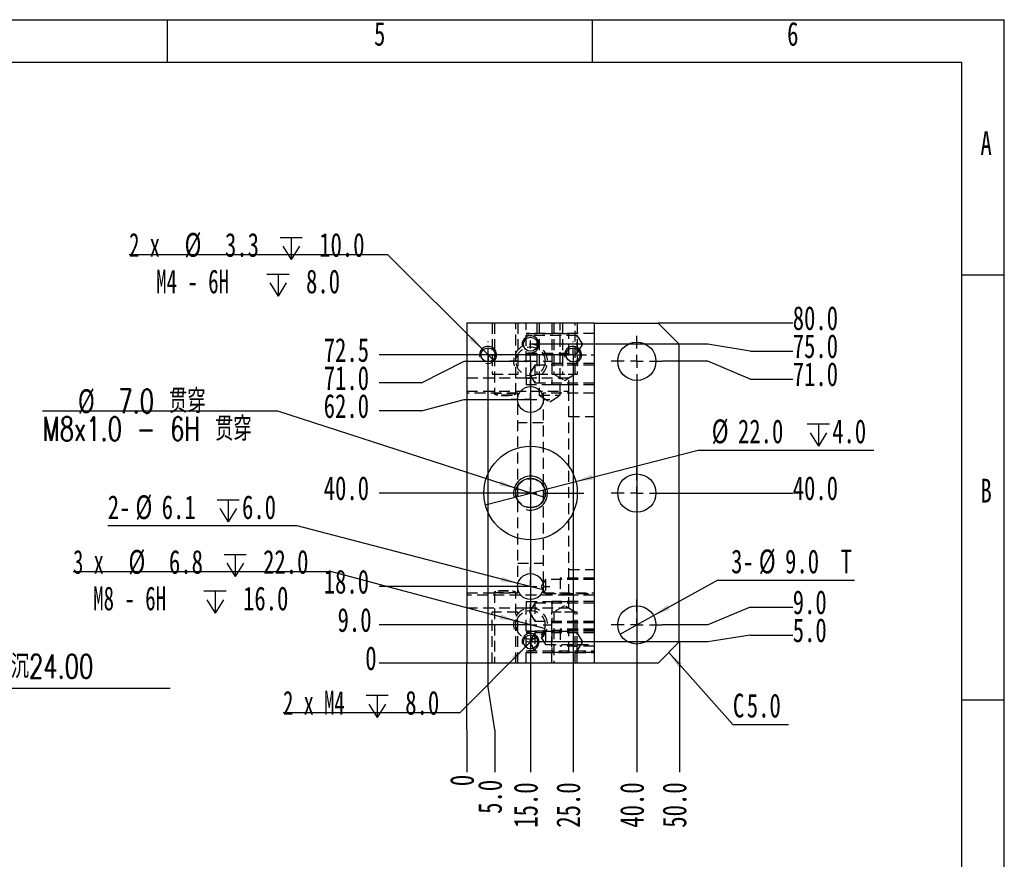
# Model space of a CAD drawing. Extents: x 0 to 297, y 0 to 210.
# Tile 6 of 6: x 181 to 297, y 111 to 210. Entities that reach past the tile are written whole.
import ezdxf

# ---------------------------------------------------------------- set-up
doc = ezdxf.new("R2010")
doc.units = 0
doc.linetypes.add('SLD-实线', pattern=[0])
doc.linetypes.add('SLD-虚线', pattern=[1.905, 1.27, -0.635])
doc.layers.get('0').update_dxf_attribs({"linetype": 'CONTINUOUS'})
doc.layers.add('图框', color=7, linetype='SLD-实线')
doc.styles.add('SLDTEXTSTYLE0', font='TXT', dxfattribs={"width": 0.7})
doc.styles.add('SLDTEXTSTYLE2', font='TXT', dxfattribs={"width": 0.7, "bigfont": 'bigfont'})
doc.styles.add('SLDTEXTSTYLE4', font='TXT', dxfattribs={"width": 0.633333})
doc.styles.add('SLDTEXTSTYLE5', font='TXT', dxfattribs={"width": 0.642857})
doc.dimstyles.new('SLDDIMSTYLE0', dxfattribs={"dimtxt": 2.8, "dimasz": 2, "dimexe": 0, "dimexo": 0.0625, "dimgap": 0.7, "dimtad": 0, "dimtih": 1, "dimtoh": 1, "dimdec": 0, "dimlfac": 2, "dimrnd": 1e-09, "dimtxsty": 'SLDTEXTSTYLE0', "dimblk1": 'NONE', "dimblk2": 'NONE', "dimsah": 1, "dimcen": 0.09, "dimazin": 3, "dimtfac": 1, "dimtdec": 0, "dimtofl": 0, "dimtmove": 0, "dimatfit": 3, "dimtolj": 1, "dimtzin": 12})
doc.dimstyles.new('SLDDIMSTYLE10', dxfattribs={"dimtxt": 2.8, "dimasz": 2, "dimexe": 0, "dimexo": 0.0625, "dimgap": 0.7, "dimtad": 0, "dimtih": 1, "dimtoh": 1, "dimdec": 6, "dimlfac": 2, "dimrnd": 1e-09, "dimzin": 12, "dimtxsty": 'SLDTEXTSTYLE0', "dimblk1": 'NONE', "dimsah": 1, "dimcen": 0, "dimazin": 3, "dimtfac": 1, "dimtdec": 1, "dimtmove": 0, "dimatfit": 3, "dimtolj": 1, "dimtzin": 12})
doc.dimstyles.new('SLDDIMSTYLE2', dxfattribs={"dimtxt": 2.8, "dimasz": 2, "dimexe": 0, "dimexo": 0.0625, "dimgap": 0.7, "dimtad": 0, "dimtih": 1, "dimtoh": 1, "dimdec": 1, "dimlfac": 2, "dimrnd": 1e-09, "dimzin": 12, "dimtxsty": 'SLDTEXTSTYLE0', "dimblk1": 'NONE', "dimblk2": 'NONE', "dimsah": 1, "dimcen": 0.09, "dimazin": 3, "dimtfac": 1, "dimtdec": 1, "dimtofl": 0, "dimtmove": 0, "dimatfit": 3, "dimtolj": 1, "dimtzin": 12})
doc.dimstyles.new('SLDDIMSTYLE3', dxfattribs={"dimtxt": 2.8, "dimasz": 2, "dimexe": 0, "dimexo": 0.0625, "dimgap": 0.7, "dimtad": 0, "dimtih": 1, "dimtoh": 1, "dimdec": 1, "dimlfac": 2, "dimrnd": 1e-09, "dimzin": 4, "dimtxsty": 'SLDTEXTSTYLE0', "dimblk1": 'NONE', "dimblk2": 'NONE', "dimsah": 1, "dimcen": 0.09, "dimazin": 3, "dimtfac": 1, "dimtdec": 1, "dimtofl": 0, "dimtmove": 0, "dimatfit": 3, "dimtolj": 1, "dimtzin": 12})
doc.dimstyles.new('SLDDIMSTYLE4', dxfattribs={"dimtxt": 2.8, "dimasz": 2, "dimexe": 0, "dimexo": 0.0625, "dimgap": 0.7, "dimtad": 0, "dimtih": 1, "dimtoh": 1, "dimdec": 1, "dimlfac": 2, "dimrnd": 1e-09, "dimzin": 12, "dimtxsty": 'SLDTEXTSTYLE0', "dimblk1": 'NONE', "dimsah": 1, "dimcen": 0, "dimazin": 3, "dimtfac": 1, "dimtdec": 1, "dimtmove": 0, "dimatfit": 3, "dimtolj": 1, "dimtzin": 12})
doc.dimstyles.new('SLDDIMSTYLE6', dxfattribs={"dimtxt": 2.8, "dimasz": 2, "dimexe": 0, "dimexo": 0.0625, "dimgap": 0.7, "dimtad": 0, "dimtih": 1, "dimtoh": 1, "dimdec": 1, "dimlfac": 2, "dimrnd": 1e-09, "dimzin": 4, "dimtxsty": 'SLDTEXTSTYLE0', "dimblk1": 'NONE', "dimsah": 1, "dimcen": 0, "dimazin": 3, "dimtfac": 1, "dimtdec": 1, "dimtmove": 0, "dimatfit": 3, "dimtolj": 1, "dimtzin": 12})
doc.dimstyles.new('SLDDIMSTYLE8', dxfattribs={"dimtxt": 2.8, "dimasz": 2, "dimexe": 0, "dimexo": 0.0625, "dimgap": 0.7, "dimtad": 0, "dimtih": 1, "dimtoh": 1, "dimdec": 1, "dimlfac": 2, "dimrnd": 1e-09, "dimzin": 4, "dimtxsty": 'SLDTEXTSTYLE0', "dimblk1": 'NONE', "dimsah": 1, "dimcen": 0, "dimazin": 3, "dimtfac": 1, "dimtdec": 1, "dimtmove": 0, "dimatfit": 3, "dimtolj": 1, "dimtzin": 12})
doc.dimstyles.new('SLDDIMSTYLE9', dxfattribs={"dimtxt": 2.8, "dimasz": 2, "dimexe": 0, "dimexo": 0.0625, "dimgap": 0.7, "dimtad": 0, "dimtih": 1, "dimtoh": 1, "dimdec": 1, "dimlfac": 2, "dimrnd": 1e-09, "dimzin": 12, "dimtxsty": 'SLDTEXTSTYLE0', "dimblk1": 'NONE', "dimsah": 1, "dimcen": 0, "dimazin": 3, "dimtfac": 1, "dimtdec": 1, "dimtmove": 0, "dimatfit": 3, "dimtolj": 1, "dimtzin": 12})

# ---------------------------------------------------------------- blocks, each defined once
blk = doc.blocks.new('SW_NOTE_0')
at = {"layer": '图框', "color": 0}
blk.add_line((36.49, 0), (0, 0), dxfattribs=at)
at = {"layer": '图框', "color": 0, "insert": (0.47, 4), "char_height": 2.8, "attachment_point": 1, "style": 'SLDTEXTSTYLE2'}
blk.add_mtext('阴影部分为正面下沉24.00', dxfattribs=at)
blk = doc.blocks.new('_D_27')
at = {"layer": '图框'}
for p, q in [((233.76, 131.49), (233.76, 134.33)), ((233.76, 126.49), (233.76, 131.49)), ((233.76, 126.49), (233.76, 121.49))]:
    blk.add_line(p, q, dxfattribs=at)
at = {"layer": '图框', "insert": (231.78, 119.86), "char_height": 2.8, "attachment_point": 1, "rotation": 90, "style": 'SLDTEXTSTYLE0'}
blk.add_mtext('0', dxfattribs=at)
blk = doc.blocks.new('_NONE')
blk = doc.blocks.new('_D_28')
at = {"layer": '图框'}
for p, q in [((236.26, 131.49), (236.26, 170.58)), ((237.05, 126.49), (236.26, 131.49)), ((237.05, 126.49), (237.05, 121.49))]:
    blk.add_line(p, q, dxfattribs=at)
at = {"layer": '图框', "insert": (235.07, 116.6), "char_height": 2.8, "attachment_point": 1, "rotation": 90, "style": 'SLDTEXTSTYLE0'}
blk.add_mtext('5.0', dxfattribs=at)
blk = doc.blocks.new('_D_29')
at = {"layer": '图框'}
blk.add_line((241.26, 169.83), (241.26, 121.49), dxfattribs=at)
at = {"layer": '图框', "insert": (239.28, 114.97), "char_height": 2.8, "attachment_point": 1, "rotation": 90, "style": 'SLDTEXTSTYLE0'}
blk.add_mtext('15.0', dxfattribs=at)
blk = doc.blocks.new('_D_30')
at = {"layer": '图框'}
blk.add_line((246.26, 170.58), (246.26, 121.49), dxfattribs=at)
at = {"layer": '图框', "insert": (244.28, 114.97), "char_height": 2.8, "attachment_point": 1, "rotation": 90, "style": 'SLDTEXTSTYLE0'}
blk.add_mtext('25.0', dxfattribs=at)
blk = doc.blocks.new('_D_31')
at = {"layer": '图框'}
blk.add_line((253.76, 166.83), (253.76, 121.49), dxfattribs=at)
at = {"layer": '图框', "insert": (251.78, 114.97), "char_height": 2.8, "attachment_point": 1, "rotation": 90, "style": 'SLDTEXTSTYLE0'}
blk.add_mtext('40.0', dxfattribs=at)
blk = doc.blocks.new('_D_32')
at = {"layer": '图框'}
blk.add_line((258.76, 136.83), (258.76, 121.49), dxfattribs=at)
at = {"layer": '图框', "insert": (256.78, 114.97), "char_height": 2.8, "attachment_point": 1, "rotation": 90, "style": 'SLDTEXTSTYLE0'}
blk.add_mtext('50.0', dxfattribs=at)
blk = doc.blocks.new('_D_33')
at = {"layer": '图框'}
blk.add_line((233.76, 134.33), (223.43, 134.33), dxfattribs=at)
at = {"layer": '图框', "insert": (221.81, 136.31), "char_height": 2.8, "attachment_point": 1, "style": 'SLDTEXTSTYLE0'}
blk.add_mtext('0', dxfattribs=at)
blk = doc.blocks.new('_D_34')
at = {"layer": '图框'}
blk.add_line((241.26, 138.83), (223.43, 138.83), dxfattribs=at)
at = {"layer": '图框', "insert": (218.55, 140.81), "char_height": 2.8, "attachment_point": 1, "style": 'SLDTEXTSTYLE0'}
blk.add_mtext('9.0', dxfattribs=at)
blk = doc.blocks.new('_D_35')
at = {"layer": '图框'}
blk.add_line((241.26, 143.33), (223.43, 143.33), dxfattribs=at)
at = {"layer": '图框', "insert": (216.92, 145.31), "char_height": 2.8, "attachment_point": 1, "style": 'SLDTEXTSTYLE0'}
blk.add_mtext('18.0', dxfattribs=at)
blk = doc.blocks.new('_D_36')
at = {"layer": '图框'}
blk.add_line((241.26, 154.33), (223.43, 154.33), dxfattribs=at)
at = {"layer": '图框', "insert": (216.92, 156.31), "char_height": 2.8, "attachment_point": 1, "style": 'SLDTEXTSTYLE0'}
blk.add_mtext('40.0', dxfattribs=at)
blk = doc.blocks.new('_D_37')
at = {"layer": '图框'}
for p, q in [((228.43, 163.99), (233.43, 165.33)), ((233.43, 165.33), (241.26, 165.33)), ((228.43, 163.99), (223.43, 163.99))]:
    blk.add_line(p, q, dxfattribs=at)
at = {"layer": '图框', "insert": (216.92, 165.97), "char_height": 2.8, "attachment_point": 1, "style": 'SLDTEXTSTYLE0'}
blk.add_mtext('62.0', dxfattribs=at)
blk = doc.blocks.new('_D_38')
at = {"layer": '图框'}
for p, q in [((228.43, 167.28), (233.43, 169.83)), ((233.43, 169.83), (241.26, 169.83)), ((228.43, 167.28), (223.43, 167.28))]:
    blk.add_line(p, q, dxfattribs=at)
at = {"layer": '图框', "insert": (216.92, 169.26), "char_height": 2.8, "attachment_point": 1, "style": 'SLDTEXTSTYLE0'}
blk.add_mtext('71.0', dxfattribs=at)
blk = doc.blocks.new('_D_39')
at = {"layer": '图框'}
blk.add_line((246.26, 170.58), (223.43, 170.58), dxfattribs=at)
at = {"layer": '图框', "insert": (216.92, 172.56), "char_height": 2.8, "attachment_point": 1, "style": 'SLDTEXTSTYLE0'}
blk.add_mtext('72.5', dxfattribs=at)
blk = doc.blocks.new('_D_40')
at = {"layer": '图框'}
for p, q in [((262.1, 136.83), (241.26, 136.83)), ((267.1, 137.62), (262.1, 136.83)), ((267.1, 137.62), (272.1, 137.62))]:
    blk.add_line(p, q, dxfattribs=at)
at = {"layer": '图框', "insert": (272.1, 139.6), "char_height": 2.8, "attachment_point": 1, "style": 'SLDTEXTSTYLE0'}
blk.add_mtext('5.0', dxfattribs=at)
blk = doc.blocks.new('_D_41')
at = {"layer": '图框'}
for p, q in [((267.1, 140.91), (262.1, 138.83)), ((267.1, 140.91), (272.1, 140.91)), ((262.1, 138.83), (256.76, 138.83))]:
    blk.add_line(p, q, dxfattribs=at)
at = {"layer": '图框', "insert": (272.1, 142.89), "char_height": 2.8, "attachment_point": 1, "style": 'SLDTEXTSTYLE0'}
blk.add_mtext('9.0', dxfattribs=at)
blk = doc.blocks.new('_D_42')
at = {"layer": '图框'}
blk.add_line((256.76, 154.33), (272.1, 154.33), dxfattribs=at)
at = {"layer": '图框', "insert": (272.1, 156.31), "char_height": 2.8, "attachment_point": 1, "style": 'SLDTEXTSTYLE0'}
blk.add_mtext('40.0', dxfattribs=at)
blk = doc.blocks.new('_D_43')
at = {"layer": '图框'}
for p, q in [((262.1, 169.83), (256.76, 169.83)), ((267.1, 167.74), (262.1, 169.83)), ((267.1, 167.74), (272.1, 167.74))]:
    blk.add_line(p, q, dxfattribs=at)
at = {"layer": '图框', "insert": (272.1, 169.72), "char_height": 2.8, "attachment_point": 1, "style": 'SLDTEXTSTYLE0'}
blk.add_mtext('71.0', dxfattribs=at)
blk = doc.blocks.new('_D_44')
at = {"layer": '图框'}
for p, q in [((262.1, 171.83), (241.26, 171.83)), ((267.1, 171.03), (262.1, 171.83)), ((267.1, 171.03), (272.1, 171.03))]:
    blk.add_line(p, q, dxfattribs=at)
at = {"layer": '图框', "insert": (272.1, 173.01), "char_height": 2.8, "attachment_point": 1, "style": 'SLDTEXTSTYLE0'}
blk.add_mtext('75.0', dxfattribs=at)
blk = doc.blocks.new('_D_45')
at = {"layer": '图框'}
blk.add_line((256.26, 174.33), (272.1, 174.33), dxfattribs=at)
at = {"layer": '图框', "insert": (272.1, 176.31), "char_height": 2.8, "attachment_point": 1, "style": 'SLDTEXTSTYLE0'}
blk.add_mtext('80.0', dxfattribs=at)
blk = doc.blocks.new('SW_CHAMFER_DIMENSION_0')
at = {"layer": '图框', "color": 0}
for p, q in [((-7.56, 8.45), (0, 0)), ((0, 0), (6.52, 0))]:
    blk.add_line(p, q, dxfattribs=at)
blk.add_solid([(-7.56, 8.45), (-6.45, 6.76), (-6, 7.16)], dxfattribs=at)
at = {"layer": '图框', "color": 0, "char_height": 2.8, "attachment_point": 1, "style": 'SLDTEXTSTYLE0'}
for s, insert in [('C', (0, 3.61)), ('5.0', (1.63, 3.61))]:
    blk.add_mtext(s, dxfattribs=dict(at, insert=insert))
blk = doc.blocks.new('SW_SYMBOL_HOLE_DEPTH')
at = {"layer": '图框', "color": 0}
for p, q in [((0, 875), (800, 875)), ((400, 875), (400, 75)), ((100, 555), (400, 75)), ((700, 555), (400, 75))]:
    blk.add_line(p, q, dxfattribs=at)
blk = doc.blocks.new('_D_46')
at = {"layer": '图框'}
for p, q in [((224.46, 182.35), (194.03, 182.35)), ((235.67, 171.16), (224.46, 182.35)), ((236.84, 169.99), (235.67, 171.16))]:
    blk.add_line(p, q, dxfattribs=at)
blk.add_solid([(235.67, 171.16), (234.47, 172.78), (234.04, 172.36)], dxfattribs=at)
at = {"layer": '图框', "xscale": 0.0032581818, "yscale": 0.0032581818, "zscale": 0.0032581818}
for p in [(211.79, 181.54), (210.24, 177.24)]:
    blk.add_blockref('SW_SYMBOL_HOLE_DEPTH', p, dxfattribs=at)
at = {"layer": '图框', "char_height": 2.8, "attachment_point": 1}
for s, insert, style in [('2 x', (194.03, 184.92), 'SLDTEXTSTYLE4'), ('%%c', (200.55, 184.92), 'SLDTEXTSTYLE0'), ('3.3', (205.3, 184.92), 'SLDTEXTSTYLE0'), ('10.0', (216.39, 184.92), 'SLDTEXTSTYLE0'), ('M4 - 6H', (197.21, 180.62), 'SLDTEXTSTYLE5'), ('8.0', (214.84, 180.62), 'SLDTEXTSTYLE0')]:
    blk.add_mtext(s, dxfattribs=dict(at, insert=insert, style=style))
blk = doc.blocks.new('_D_47')
at = {"layer": '图框'}
for p, q in [((211.51, 163.97), (183.85, 163.97)), ((239.59, 154.87), (211.51, 163.97)), ((242.92, 153.79), (239.59, 154.87))]:
    blk.add_line(p, q, dxfattribs=at)
blk.add_solid([(239.59, 154.87), (237.78, 155.77), (237.6, 155.2)], dxfattribs=at)
at = {"layer": '图框', "char_height": 2.8, "attachment_point": 1}
for s, insert, style in [('7.0 贯穿', (192.76, 166.54), 'SLDTEXTSTYLE2'), ('%%c', (188, 166.54), 'SLDTEXTSTYLE0'), ('M8x1.0 - 6H 贯穿', (183.85, 163.28), 'SLDTEXTSTYLE2')]:
    blk.add_mtext(s, dxfattribs=dict(at, insert=insert, style=style))
blk = doc.blocks.new('_D_48')
at = {"layer": '图框'}
for p, q in [((217.86, 145.07), (187.43, 145.07)), ((239.61, 139.26), (217.86, 145.07)), ((242.9, 138.39), (239.61, 139.26))]:
    blk.add_line(p, q, dxfattribs=at)
blk.add_solid([(239.61, 139.26), (237.76, 140.07), (237.6, 139.49)], dxfattribs=at)
at = {"layer": '图框', "xscale": 0.0032581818, "yscale": 0.0032581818, "zscale": 0.0032581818}
for p in [(205.2, 144.26), (202.83, 139.96)]:
    blk.add_blockref('SW_SYMBOL_HOLE_DEPTH', p, dxfattribs=at)
at = {"layer": '图框', "char_height": 2.8, "attachment_point": 1}
for s, insert, style in [('3 x', (187.43, 147.64), 'SLDTEXTSTYLE4'), ('%%c', (193.95, 147.64), 'SLDTEXTSTYLE0'), ('6.8', (198.71, 147.64), 'SLDTEXTSTYLE0'), ('22.0', (209.79, 147.64), 'SLDTEXTSTYLE0'), ('M8 - 6H', (189.8, 143.34), 'SLDTEXTSTYLE5'), ('16.0', (207.43, 143.34), 'SLDTEXTSTYLE0')]:
    blk.add_mtext(s, dxfattribs=dict(at, insert=insert, style=style))
blk = doc.blocks.new('_D_49')
at = {"layer": '图框'}
for p, q in [((213.79, 150.46), (191.51, 150.46)), ((239.78, 143.71), (213.79, 150.46)), ((242.73, 142.94), (239.78, 143.71))]:
    blk.add_line(p, q, dxfattribs=at)
blk.add_solid([(239.78, 143.71), (237.92, 144.5), (237.77, 143.92)], dxfattribs=at)
at = {"layer": '图框', "xscale": 0.0032581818, "yscale": 0.0032581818, "zscale": 0.0032581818}
blk.add_blockref('SW_SYMBOL_HOLE_DEPTH', (204.38, 150.69), dxfattribs=at)
at = {"layer": '图框', "char_height": 2.8, "attachment_point": 1, "style": 'SLDTEXTSTYLE0'}
for s, insert in [('2-', (191.51, 154.07)), ('%%c', (194.77, 154.07)), ('6.1', (197.86, 154.07)), ('6.0', (207.31, 154.07))]:
    blk.add_mtext(s, dxfattribs=dict(at, insert=insert))
blk = doc.blocks.new('_D_50')
at = {"layer": '图框'}
for p, q in [((255.72, 139.92), (263.26, 144.08)), ((263.26, 144.08), (279.35, 144.08)), ((251.79, 137.74), (255.72, 139.92))]:
    blk.add_line(p, q, dxfattribs=at)
blk.add_solid([(255.72, 139.92), (257.62, 140.62), (257.33, 141.15)], dxfattribs=at)
at = {"layer": '图框', "char_height": 2.8, "attachment_point": 1, "style": 'SLDTEXTSTYLE0'}
for s, insert in [('3-', (264.85, 147.69)), ('%%c', (268.11, 147.69)), ('9.0', (271.2, 147.69)), ('T', (277.75, 147.69))]:
    blk.add_mtext(s, dxfattribs=dict(at, insert=insert))
blk = doc.blocks.new('_D_51')
at = {"layer": '图框'}
for p, q in [((246.58, 155.69), (260.98, 159.38)), ((260.98, 159.38), (281.63, 159.38)), ((235.93, 152.96), (246.58, 155.69))]:
    blk.add_line(p, q, dxfattribs=at)
blk.add_solid([(246.58, 155.69), (248.6, 155.9), (248.45, 156.48)], dxfattribs=at)
at = {"layer": '图框', "xscale": 0.0032581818, "yscale": 0.0032581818, "zscale": 0.0032581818}
blk.add_blockref('SW_SYMBOL_HOLE_DEPTH', (273.81, 159.61), dxfattribs=at)
at = {"layer": '图框', "char_height": 2.8, "attachment_point": 1, "style": 'SLDTEXTSTYLE0'}
for s, insert in [('%%c', (262.57, 162.99)), ('22.0', (265.66, 162.99)), ('4.0', (276.74, 162.99))]:
    blk.add_mtext(s, dxfattribs=dict(at, insert=insert))
blk = doc.blocks.new('_D_52')
at = {"layer": '图框'}
for p, q in [((241.84, 137.41), (240.67, 136.24)), ((240.67, 136.24), (232.95, 128.5)), ((232.95, 128.5), (212.14, 128.5))]:
    blk.add_line(p, q, dxfattribs=at)
blk.add_solid([(240.67, 136.24), (239.05, 135.04), (239.47, 134.61)], dxfattribs=at)
at = {"layer": '图框', "xscale": 0.0032581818, "yscale": 0.0032581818, "zscale": 0.0032581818}
blk.add_blockref('SW_SYMBOL_HOLE_DEPTH', (221.91, 127.69), dxfattribs=at)
at = {"layer": '图框', "char_height": 2.8, "attachment_point": 1}
for s, insert, style in [('2 x M4', (212.14, 131.07), 'SLDTEXTSTYLE4'), ('8.0', (226.51, 131.07), 'SLDTEXTSTYLE0')]:
    blk.add_mtext(s, dxfattribs=dict(at, insert=insert, style=style))
blk = doc.blocks.new('SW_CENTERMARKSYMBOL_14')
at = {"layer": '图框', "color": 0}
for p, q in [((0, 1.5), (0, 6.25)), ((-1.5, 0), (-6.25, 0)), ((0, 0), (-0.75, 0)), ((0, 0), (0, 0.75)), ((0, 0), (0, -0.75)), ((0, 0), (0.75, 0)), ((1.5, 0), (6.25, 0)), ((0, -1.5), (0, -6.25))]:
    blk.add_line(p, q, dxfattribs=at)
blk = doc.blocks.new('SW_CENTERMARKSYMBOL_15')
at = {"layer": '图框', "color": 0}
for p, q in [((0, 1.5), (0, 3)), ((-1.5, 0), (-3, 0)), ((0, 0), (-0.75, 0)), ((0, 0), (0, 0.75)), ((0, 0), (0, -0.75)), ((0, 0), (0.75, 0)), ((1.5, 0), (3, 0)), ((0, -1.5), (0, -3))]:
    blk.add_line(p, q, dxfattribs=at)
blk = doc.blocks.new('SW_CENTERMARKSYMBOL_16')
at = {"layer": '图框', "color": 0}
for p, q in [((0, 1.5), (0, 3)), ((-1.5, 0), (-3, 0)), ((0, 0), (-0.75, 0)), ((0, 0), (0, 0.75)), ((0, 0), (0, -0.75)), ((0, 0), (0.75, 0)), ((1.5, 0), (3, 0)), ((0, -1.5), (0, -3))]:
    blk.add_line(p, q, dxfattribs=at)
blk = doc.blocks.new('SW_CENTERMARKSYMBOL_17')
at = {"layer": '图框', "color": 0}
for p, q in [((0, 1.5), (0, 3)), ((-1.5, 0), (-3, 0)), ((0, 0), (-0.75, 0)), ((0, 0), (0, 0.75)), ((0, 0), (0, -0.75)), ((0, 0), (0.75, 0)), ((1.5, 0), (3, 0)), ((0, -1.5), (0, -3))]:
    blk.add_line(p, q, dxfattribs=at)
blk = doc.blocks.new('SW_CENTERMARKSYMBOL_18')
at = {"layer": '图框', "color": 0}
for p, q in [((0, 1.5), (0, 2.45)), ((-1.5, 0), (-2.45, 0)), ((0, 0), (-0.75, 0)), ((0, 0), (0, 0.75)), ((0, 0), (0, -0.75)), ((0, 0), (0.75, 0)), ((1.5, 0), (2.45, 0)), ((0, -1.5), (0, -2.45))]:
    blk.add_line(p, q, dxfattribs=at)
blk = doc.blocks.new('SW_CENTERMARKSYMBOL_19')
at = {"layer": '图框', "color": 0}
for p, q in [((0, 1.5), (0, 2.45)), ((-1.5, 0), (-2.45, 0)), ((0, 0), (-0.75, 0)), ((0, 0), (0, 0.75)), ((0, 0), (0, -0.75)), ((0, 0), (0.75, 0)), ((1.5, 0), (2.45, 0)), ((0, -1.5), (0, -2.45))]:
    blk.add_line(p, q, dxfattribs=at)
blk = doc.blocks.new('SW_CENTERMARKSYMBOL_20')
at = {"layer": '图框', "color": 0}
for p, q in [((0, 1.5), (0, 2.275)), ((-1.5, 0), (-2.275, 0)), ((0, 0), (-0.75, 0)), ((0, 0), (0, 0.75)), ((0, 0), (0, -0.75)), ((0, 0), (0.75, 0)), ((1.5, 0), (2.275, 0)), ((0, -1.5), (0, -2.275))]:
    blk.add_line(p, q, dxfattribs=at)
blk = doc.blocks.new('SW_CENTERMARKSYMBOL_21')
at = {"layer": '图框', "color": 0}
for p, q in [((0, 1.5), (0, 2.275)), ((-1.5, 0), (-2.275, 0)), ((0, 0), (-0.75, 0)), ((0, 0), (0, 0.75)), ((0, 0), (0, -0.75)), ((0, 0), (0.75, 0)), ((1.5, 0), (2.275, 0)), ((0, -1.5), (0, -2.275))]:
    blk.add_line(p, q, dxfattribs=at)
blk = doc.blocks.new('SW_CENTERMARKSYMBOL_22')
at = {"layer": '图框', "color": 0}
for p, q in [((0, 1.5), (0, 1.575)), ((-1.5, 0), (-1.575, 0)), ((0, 0), (-0.75, 0)), ((0, 0), (0, 0.75)), ((0, 0), (0, -0.75)), ((0, 0), (0.75, 0)), ((1.5, 0), (1.575, 0)), ((0, -1.5), (0, -1.575))]:
    blk.add_line(p, q, dxfattribs=at)
blk = doc.blocks.new('SW_CENTERMARKSYMBOL_23')
at = {"layer": '图框', "color": 0}
for p, q in [((0, 1.5), (0, 1.575)), ((-1.5, 0), (-1.575, 0)), ((0, 0), (-0.75, 0)), ((0, 0), (0, 0.75)), ((0, 0), (0, -0.75)), ((0, 0), (0.75, 0)), ((1.5, 0), (1.575, 0)), ((0, -1.5), (0, -1.575))]:
    blk.add_line(p, q, dxfattribs=at)

msp = doc.modelspace()

# ---------------------------------------------------------------- linework, layer by layer
at = {"color": 7, "linetype": 'SLD-实线'}
for p, q in [((248.75617052, 174.32606992), (233.75617052, 174.32606992)), ((233.75617052, 174.32606992), (233.75617052, 134.32606992)), ((248.75617052, 174.32606992), (248.75617052, 134.32606992)), ((248.75617052, 174.32606992), (256.25617052, 174.32606992)), ((258.75617052, 171.82606992), (256.25617052, 174.32606992)), ((258.75617052, 136.82606992), (258.75617052, 171.82606992)), ((256.25617052, 134.32606992), (258.75617052, 136.82606992)), ((248.75617052, 134.32606992), (233.75617052, 134.32606992)), ((256.25617052, 134.32606992), (248.75617052, 134.32606992))]:
    msp.add_line(p, q, dxfattribs=at)
at = {"color": 7, "linetype": 'SLD-虚线'}
for p, q in [((236.75617052, 174.32606992), (236.75617052, 168.32606992)), ((237.00617052, 174.32606992), (237.00617052, 165.97796992)), ((239.50617052, 165.97825851), (239.50617052, 174.32606992)), ((239.75617052, 174.32606992), (239.75617052, 168.32606992)), ((240.75617052, 167.82606992), (240.75617052, 174.32606992)), ((242.00617052, 174.32606992), (242.00617052, 168.32606992)), ((242.25617052, 174.32606992), (242.25617052, 165.82606992)), ((243.75617052, 174.32606992), (243.75617052, 168.32606992)), ((243.75617052, 174.32606992), (243.75617052, 168.32606992)), ((244.00617052, 174.32606992), (244.00617052, 168.32606992)), ((244.75617052, 165.82606992), (244.75617052, 174.32606992)), ((245.00617052, 174.32606992), (245.00617052, 168.32606992)), ((246.50617052, 168.32606992), (246.50617052, 174.32606992)), ((246.75617052, 174.32606992), (246.75617052, 168.32606992)), ((246.75617052, 174.32606992), (246.75617052, 168.32606992)), ((248.75617052, 173.07606992), (240.75617052, 173.07606992)), ((240.75617052, 173.07606992), (245.75617052, 173.07606992)), ((240.75617052, 173.07606992), (245.75617052, 173.07606992)), ((246.75617052, 172.87606992), (240.75617052, 172.87606992)), ((245.75617052, 170.57606992), (245.75617052, 173.07606992)), ((245.75617052, 170.57606992), (245.75617052, 173.07606992)), ((246.75617052, 170.77606992), (246.75617052, 172.87606992)), ((247.38707417, 171.82606992), (246.75617052, 172.87606992)), ((246.75617052, 170.77606992), (247.38707417, 171.82606992)), ((240.75617052, 170.77606992), (246.75617052, 170.77606992)), ((240.75617052, 170.57606992), (248.75617052, 170.57606992)), ((240.75617052, 170.57606992), (245.75617052, 170.57606992)), ((240.75617052, 170.57606992), (245.75617052, 170.57606992)), ((241.75617052, 169.37606992), (241.12526687, 168.32606992)), ((241.75617052, 169.37606992), (241.75617052, 167.27606992)), ((248.75617052, 169.37606992), (241.75617052, 169.37606992)), ((248.75617052, 169.57606992), (243.75617052, 169.57606992)), ((243.75617052, 169.57606992), (243.75617052, 167.07606992)), ((236.75617052, 168.32606992), (239.75617052, 168.32606992)), ((241.12526687, 168.32606992), (241.75617052, 167.27606992)), ((242.00617052, 168.32606992), (245.00617052, 168.32606992)), ((243.75617052, 168.32606992), (246.75617052, 168.32606992)), ((243.75617052, 168.32606992), (246.75617052, 168.32606992)), ((244.00617052, 168.32606992), (246.50617052, 168.32606992)), ((244.00617052, 168.32606992), (245.25617052, 167.57499415)), ((245.25617052, 167.57499415), (246.50617052, 168.32606992)), ((240.75617052, 167.82606992), (233.75617052, 167.82606992)), ((240.75617052, 167.82606992), (240.75617052, 167.07606992)), ((245.75617052, 167.82606992), (240.75617052, 167.82606992)), ((245.75617052, 167.07606992), (240.75617052, 167.07606992)), ((241.75617052, 167.27606992), (248.75617052, 167.27606992)), ((248.75617052, 167.07606992), (243.75617052, 167.07606992)), ((245.75617052, 166.32606992), (245.75617052, 167.82606992)), ((233.75617052, 166.32606992), (245.75617052, 166.32606992)), ((239.75617052, 166.07606992), (233.75617052, 166.07606992)), ((239.11217173, 165.82606992), (237.40016931, 165.82606992)), ((239.75617052, 142.57606992), (239.75617052, 166.07606992)), ((242.25617052, 165.82606992), (244.75617052, 165.82606992)), ((242.25617052, 165.82606992), (243.50617052, 165.07499415)), ((242.75617052, 166.07606992), (242.75617052, 142.57606992)), ((248.75617052, 166.07606992), (242.75617052, 166.07606992)), ((243.50617052, 165.07499415), (244.75617052, 165.82606992)), ((245.75617052, 142.32606992), (245.75617052, 166.32606992)), ((242.75617052, 162.57606992), (239.75617052, 162.57606992)), ((245.75617052, 163.32606992), (248.75617052, 163.32606992)), ((239.75617052, 146.07606992), (242.75617052, 146.07606992)), ((245.75617052, 145.32606992), (248.75617052, 145.32606992)), ((243.00617052, 144.15106992), (242.51046051, 143.32606992)), ((243.00617052, 144.15106992), (243.00617052, 142.50106992)), ((248.75617052, 144.15106992), (243.00617052, 144.15106992)), ((248.75617052, 144.32606992), (244.75617052, 144.32606992)), ((244.75617052, 144.32606992), (244.75617052, 142.32606992)), ((233.75617052, 142.57606992), (239.75617052, 142.57606992)), ((237.00617052, 142.67388133), (237.00617052, 134.32606992)), ((237.40016931, 142.82606992), (239.11217173, 142.82606992)), ((239.50617052, 134.32606992), (239.50617052, 142.67416992)), ((242.51046051, 143.32606992), (243.00617052, 142.50106992)), ((242.75617052, 142.57606992), (248.75617052, 142.57606992)), ((243.00617052, 142.50106992), (248.75617052, 142.50106992)), ((245.75617052, 142.32606992), (233.75617052, 142.32606992)), ((240.75617052, 141.57606992), (240.75617052, 140.82606992)), ((240.75617052, 141.57606992), (245.75617052, 141.57606992)), ((241.75617052, 141.37606992), (241.12526687, 140.32606992)), ((241.75617052, 141.37606992), (241.75617052, 139.27606992)), ((248.75617052, 141.37606992), (241.75617052, 141.37606992)), ((248.75617052, 141.57606992), (243.75617052, 141.57606992)), ((243.75617052, 141.57606992), (243.75617052, 139.07606992)), ((248.75617052, 142.32606992), (244.75617052, 142.32606992)), ((245.75617052, 140.82606992), (245.75617052, 142.32606992)), ((233.75617052, 140.82606992), (240.75617052, 140.82606992)), ((236.75617052, 134.32606992), (236.75617052, 140.32606992)), ((239.75617052, 140.32606992), (236.75617052, 140.32606992)), ((239.75617052, 134.32606992), (239.75617052, 140.32606992)), ((240.75617052, 134.32606992), (240.75617052, 140.82606992)), ((240.75617052, 140.82606992), (245.75617052, 140.82606992)), ((241.12526687, 140.32606992), (241.75617052, 139.27606992)), ((243.75617052, 134.32606992), (243.75617052, 140.32606992)), ((246.75617052, 140.32606992), (243.75617052, 140.32606992)), ((243.75617052, 134.32606992), (243.75617052, 140.32606992)), ((246.75617052, 140.32606992), (243.75617052, 140.32606992)), ((245.25617052, 141.07714569), (244.00617052, 140.32606992)), ((246.50617052, 140.32606992), (244.00617052, 140.32606992)), ((244.00617052, 140.32606992), (244.00617052, 134.32606992)), ((246.50617052, 140.32606992), (245.25617052, 141.07714569)), ((246.50617052, 134.32606992), (246.50617052, 140.32606992)), ((246.75617052, 134.32606992), (246.75617052, 140.32606992)), ((246.75617052, 134.32606992), (246.75617052, 140.32606992)), ((241.75617052, 139.27606992), (248.75617052, 139.27606992)), ((248.75617052, 139.07606992), (243.75617052, 139.07606992)), ((248.75617052, 138.07606992), (240.75617052, 138.07606992)), ((240.75617052, 138.07606992), (245.75617052, 138.07606992)), ((240.75617052, 138.07606992), (245.75617052, 138.07606992)), ((248.75617052, 137.87606992), (240.75617052, 137.87606992)), ((241.75617052, 137.87606992), (241.12526687, 136.82606992)), ((241.75617052, 137.87606992), (241.75617052, 135.77606992)), ((243.00617052, 138.15106992), (242.51046051, 137.32606992)), ((243.00617052, 138.15106992), (243.00617052, 136.50106992)), ((248.75617052, 138.15106992), (243.00617052, 138.15106992)), ((248.75617052, 138.07606992), (243.75617052, 138.07606992)), ((243.75617052, 138.07606992), (243.75617052, 135.57606992)), ((248.75617052, 138.07606992), (243.75617052, 138.07606992)), ((243.75617052, 138.07606992), (243.75617052, 135.57606992)), ((248.75617052, 138.07606992), (243.75617052, 138.07606992)), ((243.75617052, 138.07606992), (243.75617052, 135.57606992)), ((248.75617052, 138.32606992), (244.75617052, 138.32606992)), ((244.75617052, 138.32606992), (244.75617052, 136.32606992)), ((245.75617052, 135.57606992), (245.75617052, 138.07606992)), ((245.75617052, 135.57606992), (245.75617052, 138.07606992)), ((246.75617052, 135.77606992), (246.75617052, 137.87606992)), ((247.38707417, 136.82606992), (246.75617052, 137.87606992)), ((241.12526687, 136.82606992), (241.75617052, 135.77606992)), ((242.51046051, 137.32606992), (243.00617052, 136.50106992)), ((246.75617052, 135.77606992), (247.38707417, 136.82606992)), ((240.75617052, 135.77606992), (248.75617052, 135.77606992)), ((240.75617052, 135.57606992), (248.75617052, 135.57606992)), ((240.75617052, 135.57606992), (245.75617052, 135.57606992)), ((240.75617052, 135.57606992), (245.75617052, 135.57606992)), ((243.00617052, 136.50106992), (248.75617052, 136.50106992)), ((248.75617052, 135.57606992), (243.75617052, 135.57606992)), ((248.75617052, 135.57606992), (243.75617052, 135.57606992)), ((248.75617052, 135.57606992), (243.75617052, 135.57606992)), ((248.75617052, 136.32606992), (244.75617052, 136.32606992))]:
    msp.add_line(p, q, dxfattribs=at)
at = {"color": 7, "linetype": 'SLD-实线'}
for centre, radius in [((241.25617052, 171.82606992), 0.825), ((253.75617052, 169.82606992), 2.25), ((236.25617052, 170.57606992), 0.825), ((246.25617052, 170.57606992), 0.825), ((241.25617052, 165.32606992), 1.525), ((241.25617052, 154.32606992), 5.5), ((253.75617052, 154.32606992), 2.25), ((241.25617052, 154.32606992), 1.75), ((241.25617052, 143.32606992), 1.525), ((253.75617052, 138.82606992), 2.25), ((241.25617052, 136.82606992), 0.825)]:
    msp.add_circle(centre, radius, dxfattribs=at)
at = {"color": 7, "linetype": 'SLD-虚线'}
for centre in [(241.25617052, 169.82606992), (241.25617052, 154.32606992), (241.25617052, 138.82606992)]:
    msp.add_circle(centre, 1.7, dxfattribs=at)
at = {"color": 7, "linetype": 'SLD-实线'}
for centre, radius in [((241.25617052, 171.82606992), 1), ((236.25617052, 170.57606992), 1), ((246.25617052, 170.57606992), 1), ((241.25617052, 154.32606992), 2), ((241.25617052, 136.82606992), 1)]:
    msp.add_arc(centre, radius, 255, 195, dxfattribs=at)
at = {"color": 7, "linetype": 'SLD-虚线'}
for centre in [(241.25617052, 169.82606992), (241.25617052, 154.32606992), (241.25617052, 138.82606992)]:
    msp.add_arc(centre, 2, 255, 195, dxfattribs=at)
for points, knots in [([(237.40016931, 165.82606992), (237.30917149, 165.84399711), (237.23314649, 165.86325325), (237.14085098, 165.89281981), (237.11390567, 165.9027789), (237.06918674, 165.92212398), (237.0511392, 165.93159312), (237.02371919, 165.95000629), (237.01434165, 165.95901786), (237.00504334, 165.97593985), (237.00499909, 165.98388501), (237.01853395, 166.00619782), (237.0464942, 166.01908944), (237.13648679, 166.03973011), (237.19986627, 166.0478174), (237.31585316, 166.05682086), (237.35801322, 166.0593328), (237.44942918, 166.06358737), (237.49895205, 166.06533014), (237.60193824, 166.06813985), (237.6557442, 166.06922674), (237.7679663, 166.07095887), (237.82690939, 166.07160699), (238.00640737, 166.07305286), (238.12993639, 166.07340934), (238.38175298, 166.07341074), (238.50474258, 166.07305948), (238.74491467, 166.07113081), (238.85783436, 166.06956615), (239.01274357, 166.06535164), (239.06227731, 166.0636112), (239.15355441, 166.0593744), (239.19574674, 166.0568698), (239.2732618, 166.05086974), (239.30883403, 166.04733665), (239.37110574, 166.03922393), (239.39790856, 166.03465415), (239.46560559, 166.01917951), (239.493644, 166.00630124), (239.51187755, 165.97657204), (239.50237465, 165.95928524), (239.46143212, 165.93172615), (239.44342441, 165.92225157), (239.39859197, 165.90283601), (239.37158471, 165.89285709), (239.27974103, 165.86341448), (239.20316836, 165.84399688), (239.11217173, 165.82606992)], [0, 0, 0, 0, 0.0625, 0.0625, 0.09375, 0.09375, 0.125, 0.125, 0.15625, 0.15625, 0.1875, 0.1875, 0.25, 0.25, 0.3125, 0.3125, 0.34375, 0.34375, 0.375, 0.375, 0.40625, 0.40625, 0.4375, 0.4375, 0.5, 0.5, 0.5625, 0.5625, 0.625, 0.625, 0.65625, 0.65625, 0.6875, 0.6875, 0.71875, 0.71875, 0.75, 0.75, 0.8125, 0.8125, 0.875, 0.875, 0.90625, 0.90625, 0.9375, 0.9375, 1, 1, 1, 1]), ([(239.11217173, 165.82606992), (238.98516576, 165.80914995), (238.84859424, 165.79538929), (238.55659321, 165.77623568), (238.40792763, 165.77130192), (238.18098856, 165.77128669), (238.10468071, 165.77254698), (237.95566252, 165.7774351), (237.88231636, 165.78105657), (237.73794131, 165.79051838), (237.66635357, 165.7964202), (237.52899235, 165.8100104), (237.46317502, 165.81767618), (237.40016931, 165.82606992)], [0, 0, 0, 0, 0.25, 0.25, 0.5, 0.5, 0.625, 0.625, 0.75, 0.75, 0.875, 0.875, 1, 1, 1, 1]), ([(239.11217173, 142.82606992), (239.20316954, 142.80814273), (239.27919455, 142.78888659), (239.37149006, 142.75932003), (239.39843537, 142.74936094), (239.44315429, 142.73001586), (239.46120184, 142.72054671), (239.48862185, 142.70213355), (239.49799939, 142.69312198), (239.5072977, 142.67619999), (239.50734194, 142.66825483), (239.49380709, 142.64594202), (239.46584684, 142.6330504), (239.37585425, 142.61240973), (239.31247477, 142.60432244), (239.19648788, 142.59531898), (239.15432782, 142.59280704), (239.06291186, 142.58855247), (239.01338899, 142.5868097), (238.9104028, 142.58399999), (238.85659684, 142.5829131), (238.74437473, 142.58118097), (238.68543164, 142.58053284), (238.50593367, 142.57908698), (238.38240465, 142.57873049), (238.13058806, 142.5787291), (238.00759846, 142.57908036), (237.76742637, 142.58100903), (237.65450668, 142.58257369), (237.49959747, 142.58678819), (237.45006373, 142.58852864), (237.35878663, 142.59276543), (237.31659429, 142.59527004), (237.23907924, 142.60127009), (237.20350701, 142.60480319), (237.1412353, 142.61291591), (237.11443247, 142.61748568), (237.04673545, 142.63296033), (237.01869704, 142.6458386), (237.00046349, 142.6755678), (237.00996638, 142.6928546), (237.05090891, 142.72041369), (237.06891662, 142.72988827), (237.11374906, 142.74930383), (237.14075633, 142.75928275), (237.2326, 142.78872536), (237.30917268, 142.80814296), (237.40016931, 142.82606992)], [0, 0, 0, 0, 0.0625, 0.0625, 0.09375, 0.09375, 0.125, 0.125, 0.15625, 0.15625, 0.1875, 0.1875, 0.25, 0.25, 0.3125, 0.3125, 0.34375, 0.34375, 0.375, 0.375, 0.40625, 0.40625, 0.4375, 0.4375, 0.5, 0.5, 0.5625, 0.5625, 0.625, 0.625, 0.65625, 0.65625, 0.6875, 0.6875, 0.71875, 0.71875, 0.75, 0.75, 0.8125, 0.8125, 0.875, 0.875, 0.90625, 0.90625, 0.9375, 0.9375, 1, 1, 1, 1]), ([(237.40016931, 142.82606992), (237.52717527, 142.84298989), (237.6637468, 142.85675055), (237.95574782, 142.87590415), (238.10441341, 142.88083792), (238.33135248, 142.88085315), (238.40766033, 142.87959285), (238.55667852, 142.87470474), (238.63002467, 142.87108327), (238.77439972, 142.86162146), (238.84598747, 142.85571964), (238.98334868, 142.84212944), (239.04916601, 142.83446366), (239.11217173, 142.82606992)], [0, 0, 0, 0, 0.25, 0.25, 0.5, 0.5, 0.625, 0.625, 0.75, 0.75, 0.875, 0.875, 1, 1, 1, 1])]:
    msp.add_open_spline(points, degree=3, knots=knots, dxfattribs=at)
at = {"layer": '图框'}
for p, q in [((-0.00657264, 209.99937986), (296.99342736, 209.99937986)), ((198.49342736, 209.99937986), (198.49342736, 204.99937986)), ((248.49342736, 209.99937986), (248.49342736, 204.99937986)), ((296.99342736, -0.00062014), (296.99342736, 209.99937986)), ((291.99342736, 179.99937986), (296.99342736, 179.99937986)), ((291.99342736, 129.99937986), (296.99342736, 129.99937986))]:
    msp.add_line(p, q, dxfattribs=at)
at = {"layer": '图框', "linetype": 'SLD-实线'}
for p in [(4.99342736, 204.99937986), (291.99342736, 4.99937986)]:
    msp.add_line(p, (291.99342736, 204.99937986), dxfattribs=at)

# ---------------------------------------------------------------- block references
at = {"layer": '图框'}
for name, p in [('SW_CENTERMARKSYMBOL_15', (253.75617052, 169.82606992)), ('SW_CENTERMARKSYMBOL_22', (236.25617052, 170.57606992)), ('SW_CENTERMARKSYMBOL_18', (241.25617052, 169.82606992)), ('SW_CENTERMARKSYMBOL_23', (246.25617052, 170.57606992)), ('SW_CENTERMARKSYMBOL_20', (241.25617052, 165.32606992)), ('SW_CENTERMARKSYMBOL_14', (241.25617052, 154.32606992)), ('SW_CENTERMARKSYMBOL_16', (253.75617052, 154.32606992)), ('SW_CENTERMARKSYMBOL_21', (241.25617052, 143.32606992)), ('SW_CENTERMARKSYMBOL_17', (253.75617052, 138.82606992)), ('SW_CENTERMARKSYMBOL_19', (241.25617052, 138.82606992)), ('SW_NOTE_0', (162.37128713, 131.34356421)), ('SW_CHAMFER_DIMENSION_0', (265.06510373, 127.12591725))]:
    msp.add_blockref(name, p, dxfattribs=at)

# ---------------------------------------------------------------- texts
at = {"layer": '图框', "char_height": 2.8, "attachment_point": 1, "style": 'SLDTEXTSTYLE0'}
for s, insert in [('5', (222.84035371, 209.74197069)), ('6', (271.4442735, 209.74197069)), ('A', (294.18958123, 196.87224128)), ('B', (294.18958123, 156.01365987))]:
    msp.add_mtext(s, dxfattribs=dict(at, insert=insert))

# ---------------------------------------------------------------- dimensions: what is measured, and where the dimension line sits
at = {"layer": '图框'}
for p1, p2, text, dimstyle, picture, middle in [((236.84003933, 169.99321298), (235.67230171, 171.15892686), '2 x <> {\\fGDT;x} 10.0\\PM4 - 6H {\\fGDT;x} 8.0\\P', 'SLDDIMSTYLE4', '_D_46', (208.44929601, 181.31116367)), ((242.920836, 153.78626547), (239.59150504, 154.86587437), '<> 贯穿\\PM8x1.0 - 6H 贯穿\\P', 'SLDDIMSTYLE8', '_D_47', (196.88464431, 163.44997145)), ((235.92839841, 152.96047687), (246.58394262, 155.69166297), '<> {\\fGDT;x}4.0', 'SLDDIMSTYLE6', '_D_51', (272.09911058, 161.76088297)), ((242.73224507, 142.94288729), (239.78009597, 143.70925255), '2-<> {\\fGDT;x}6.0', 'SLDDIMSTYLE9', '_D_49', (201.85477106, 152.83581117)), ((242.89860279, 138.38741715), (239.61373825, 139.26472268), '3 x <> {\\fGDT;x} 22.0\\PM8 - 6H {\\fGDT;x} 16.0\\P', 'SLDDIMSTYLE4', '_D_48', (201.85477106, 144.03059167)), ((251.78735889, 137.73690474), (255.72498214, 139.9152351), '3-<> T', 'SLDDIMSTYLE6', '_D_50', (272.09911058, 146.4634446))]:
    dim = msp.add_diameter_dim_2p(p1=p1, p2=p2, text=text, dimstyle=dimstyle, dxfattribs=at)
    dim.commit()
    dim.dimension.update_dxf_attribs({"geometry": picture, "text_midpoint": middle, "dimtype": 163})
for feature_location, offset, dtype, origin, dimstyle, picture, middle in [((256.25617052, 174.32606992), (15.84294006, 0), 0, (256.25617052, 134.32606992), 'SLDDIMSTYLE3', '_D_45', (275.35799943, 174.32606992)), ((241.25617052, 171.82606992), (30.84294006, -0.79147773), 0, (256.25617052, 134.32606992), 'SLDDIMSTYLE3', '_D_44', (275.35799943, 171.03459219)), ((246.25617052, 170.57606992), (-22.82134254, 0), 0, (233.75617052, 134.32606992), 'SLDDIMSTYLE2', '_D_39', (220.17593913, 170.57606992)), ((236.25617052, 170.57606992), (0.79147773, -49.08768236), 1, (233.75617052, 134.32606992), 'SLDDIMSTYLE3', '_D_28', (237.04764825, 119.04422087)), ((246.25617052, 170.57606992), (0, -49.08768236), 1, (233.75617052, 134.32606992), 'SLDDIMSTYLE3', '_D_30', (246.25617052, 118.22949872)), ((241.25617052, 169.82606992), (-17.82134254, -2.54147773), 0, (233.75617052, 134.32606992), 'SLDDIMSTYLE3', '_D_38', (220.17593913, 167.28459219)), ((241.25617052, 169.82606992), (0, -48.33768236), 1, (233.75617052, 134.32606992), 'SLDDIMSTYLE3', '_D_29', (241.25617052, 118.22949872)), ((256.75617052, 169.82606992), (15.34294006, -2.08295546), 0, (256.25617052, 134.32606992), 'SLDDIMSTYLE3', '_D_43', (275.35799943, 167.74311446)), ((253.75617052, 166.82606992), (0, -45.33768236), 1, (233.75617052, 134.32606992), 'SLDDIMSTYLE3', '_D_31', (253.75617052, 118.22949872)), ((241.25617052, 165.32606992), (-17.82134254, -1.33295546), 0, (233.75617052, 134.32606992), 'SLDDIMSTYLE3', '_D_37', (220.17593913, 163.99311446)), ((241.25617052, 154.32606992), (-17.82134254, 0), 0, (233.75617052, 134.32606992), 'SLDDIMSTYLE3', '_D_36', (220.17593913, 154.32606992)), ((256.75617052, 154.32606992), (15.34294006, 0), 0, (256.25617052, 134.32606992), 'SLDDIMSTYLE3', '_D_42', (275.35799943, 154.32606992)), ((241.25617052, 143.32606992), (-17.82134254, 0), 0, (233.75617052, 134.32606992), 'SLDDIMSTYLE3', '_D_35', (220.17593913, 143.32606992)), ((256.75617052, 138.82606992), (15.34294006, 2.08295546), 0, (256.25617052, 134.32606992), 'SLDDIMSTYLE3', '_D_41', (274.54327727, 140.90902538)), ((241.25617052, 138.82606992), (-17.82134254, 0), 0, (233.75617052, 134.32606992), 'SLDDIMSTYLE3', '_D_34', (220.99066129, 138.82606992)), ((241.25617052, 136.82606992), (30.84294006, 0.79147773), 0, (256.25617052, 134.32606992), 'SLDDIMSTYLE3', '_D_40', (274.54327727, 137.61754765)), ((258.75617052, 136.82606992), (0, -15.33768236), 1, (233.75617052, 134.32606992), 'SLDDIMSTYLE3', '_D_32', (258.75617052, 118.22949872)), ((233.7561705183, 134.3260699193), (-10.3213425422, 0), 0, (233.7561705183, 134.3260699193), 'SLDDIMSTYLE0', '_D_33', (222.6201057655, 134.3260699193)), ((233.7561705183, 134.3260699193), (0, -12.8376823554), 1, (233.7561705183, 134.3260699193), 'SLDDIMSTYLE0', '_D_27', (233.7561705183, 120.6736653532))]:
    dim = msp.add_ordinate_dim(feature_location=feature_location, offset=offset, dtype=dtype, origin=origin, dimstyle=dimstyle, dxfattribs=at)
    dim.commit()
    dim.dimension.update_dxf_attribs({"geometry": picture, "text_midpoint": middle})
dim = msp.add_diameter_dim_2p(p1=(241.83875399, 137.41021159), p2=(240.67358704, 136.24192825), text='2 x M4{\\fGDT;x} 8.0\\P', dimstyle='SLDDIMSTYLE10', override={"dimpost": '<>'}, dxfattribs=at)
dim.commit()
dim.dimension.update_dxf_attribs({"geometry": '_D_52', "text_midpoint": (221.75094553, 129.60660558), "dimtype": 163})

doc.saveas('drawing.dxf')
